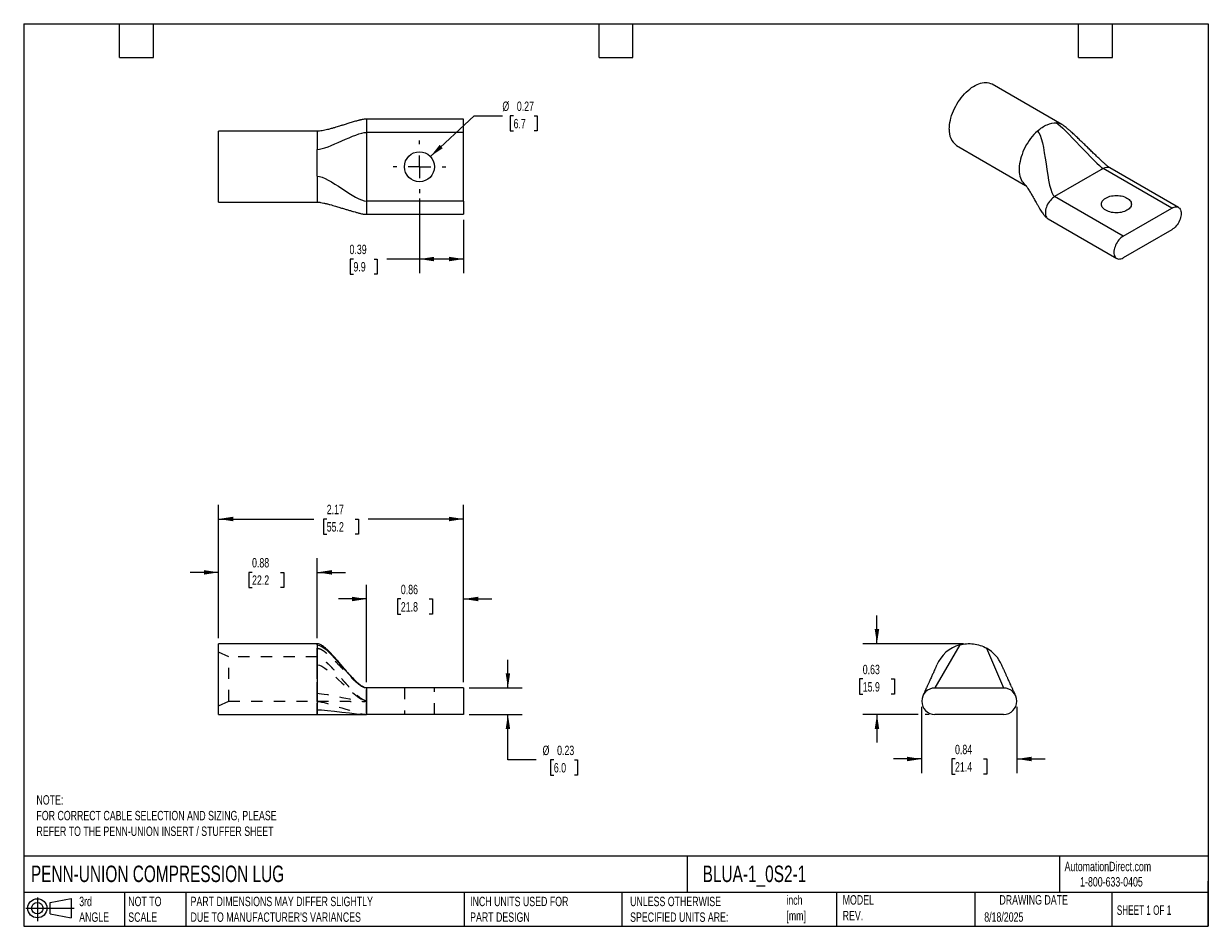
# Model space of a CAD drawing. Header units: inches. Extents: x 0.2 to 10.8, y 0.2 to 8.2.
import ezdxf

# ---------------------------------------------------------------- set-up
doc = ezdxf.new("R2010")
doc.units = ezdxf.units.IN
doc.header["$MEASUREMENT"] = 0
for name, pattern in [('SLD-Center', [0.75, 0.6, -0.05, 0.05, -0.05]), ('SLD-Dashed', [0.075, 0.05, -0.025]), ('SLD-Solid', [0])]:
    doc.linetypes.add(name, pattern=pattern)
for name, color, linetype in [('CENTER', 40, 'SLD-Center'), ('HIDDEN', 102, 'SLD-Dashed'), ('SLD-DEFPOINTS', 7, 'Continuous')]:
    doc.layers.add(name, color=color, linetype=linetype)
doc.layers.add('DIMENSIONS', color=140, linetype='SLD-Solid', lineweight=25)
doc.layers.add('TEXT', color=140, linetype='SLD-Solid', lineweight=25)
doc.styles.add('SLDTEXTSTYLE0', font='TXT', dxfattribs={"width": 0.7})
doc.styles.add('SLDTEXTSTYLE1', font='TXT', dxfattribs={"width": 0.65})
doc.dimstyles.new('SLDDIMSTYLE0', dxfattribs={"dimtxt": 0.084961, "dimasz": 0.13, "dimexe": 0, "dimexo": 0.0625, "dimgap": 0.02124, "dimtad": 0, "dimtih": 1, "dimtoh": 1, "dimrnd": 1e-09, "dimdsep": 46, "dimtxsty": 'SLDTEXTSTYLE0', "dimsah": 1, "dimcen": 0.09, "dimadec": 0, "dimazin": 2, "dimtfac": 1, "dimtmove": 0, "dimatfit": 0, "dimfxl": 0, "dimfrac": 2, "dimtolj": 1, "dimtzin": 12, "dimarcsym": 0})
doc.dimstyles.new('SLDDIMSTYLE1', dxfattribs={"dimtxt": 0.084961, "dimasz": 0.13, "dimexe": 0, "dimexo": 0.0625, "dimgap": 0.02124, "dimtad": 0, "dimtih": 1, "dimtoh": 1, "dimrnd": 1e-09, "dimzin": 12, "dimdsep": 46, "dimtxsty": 'SLDTEXTSTYLE0', "dimsah": 1, "dimcen": 0.09, "dimadec": 0, "dimazin": 3, "dimtfac": 1, "dimtofl": 0, "dimtmove": 0, "dimatfit": 3, "dimfxl": 0, "dimfrac": 2, "dimtolj": 1, "dimtzin": 12, "dimarcsym": 0})
doc.dimstyles.new('SLDDIMSTYLE2', dxfattribs={"dimtxt": 0.084961, "dimasz": 0.13, "dimexe": 0, "dimexo": 0.0625, "dimgap": 0.02124, "dimtad": 0, "dimtih": 1, "dimtoh": 1, "dimrnd": 1e-09, "dimdsep": 46, "dimtxsty": 'SLDTEXTSTYLE0', "dimsah": 1, "dimcen": 0.09, "dimadec": 0, "dimazin": 2, "dimtfac": 1, "dimtofl": 0, "dimtmove": 0, "dimatfit": 3, "dimfxl": 0, "dimfrac": 2, "dimtolj": 1, "dimtzin": 12, "dimarcsym": 0})
doc.dimstyles.new('SLDDIMSTYLE3', dxfattribs={"dimtxt": 0.084961, "dimasz": 0.13, "dimexe": 0, "dimexo": 0.0625, "dimgap": 0.02124, "dimtad": 0, "dimtih": 1, "dimtoh": 1, "dimrnd": 1e-09, "dimdsep": 46, "dimtxsty": 'SLDTEXTSTYLE0', "dimsah": 1, "dimcen": 0, "dimadec": 0, "dimazin": 2, "dimtfac": 1, "dimtofl": 0, "dimtmove": 0, "dimatfit": 3, "dimfxl": 0, "dimfrac": 2, "dimtolj": 1, "dimtzin": 12, "dimarcsym": 0})

# ---------------------------------------------------------------- blocks, each defined once
blk = doc.blocks.new('Block11')
at = {"color": 7, "linetype": 'SLD-Solid', "lineweight": 18}
for p, q in [((0, 0.113), (0.428, 0.113)), ((0.102, 0.209), (0.102, 0)), ((0.216, 0.164), (0.401, 0.198)), ((0.216, 0.063), (0.216, 0.164)), ((0.401, 0.198), (0.401, 0.029)), ((0.216, 0.063), (0.401, 0.029))]:
    blk.add_line(p, q, dxfattribs=at)
for radius in [0.0846, 0.0506]:
    blk.add_circle((0.102, 0.113), radius, dxfattribs=at)
blk = doc.blocks.new('Block12')
at = {"layer": 'SLD-DEFPOINTS'}
blk.add_blockref('Block11', (0, 0), dxfattribs=at)
blk = doc.blocks.new('_D')
at = {"layer": 'DIMENSIONS'}
for p, q in [((3.289, 2.413), (3.289, 3.276)), ((4.149, 2.413), (4.149, 3.276)), ((3.289, 3.151), (3.039, 3.151)), ((3.593, 3.151), (3.564, 3.151)), ((3.564, 3.151), (3.564, 3.016)), ((3.845, 3.151), (3.874, 3.151)), ((3.874, 3.151), (3.874, 3.016)), ((4.149, 3.151), (4.399, 3.151)), ((3.564, 3.016), (3.593, 3.016)), ((3.874, 3.016), (3.845, 3.016))]:
    blk.add_line(p, q, dxfattribs=at)
for points in [[(3.289, 3.151), (3.159, 3.171), (3.159, 3.131)], [(4.149, 3.151), (4.279, 3.131), (4.279, 3.171)]]:
    blk.add_solid(points, dxfattribs=at)
at = {"layer": 'DIMENSIONS', "char_height": 0.0833, "attachment_point": 1, "style": 'SLDTEXTSTYLE0'}
for s, insert in [('0.86', (3.593, 3.277)), ('21.8', (3.593, 3.123))]:
    blk.add_mtext(s, dxfattribs=dict(at, insert=insert))
blk = doc.blocks.new('_D_1')
at = {"layer": 'DIMENSIONS'}
for p, q in [((1.977, 2.805), (1.977, 3.512)), ((2.852, 2.805), (2.852, 3.512)), ((1.977, 3.387), (1.727, 3.387)), ((2.274, 3.387), (2.246, 3.387)), ((2.246, 3.387), (2.246, 3.252)), ((2.527, 3.387), (2.555, 3.387)), ((2.555, 3.387), (2.555, 3.252)), ((2.852, 3.387), (3.102, 3.387)), ((2.246, 3.252), (2.274, 3.252)), ((2.555, 3.252), (2.527, 3.252))]:
    blk.add_line(p, q, dxfattribs=at)
for points in [[(1.977, 3.387), (1.847, 3.407), (1.847, 3.367)], [(2.852, 3.387), (2.982, 3.367), (2.982, 3.407)]]:
    blk.add_solid(points, dxfattribs=at)
at = {"layer": 'DIMENSIONS', "char_height": 0.0833, "attachment_point": 1, "style": 'SLDTEXTSTYLE0'}
for s, insert in [('0.88', (2.274, 3.514)), ('22.2', (2.274, 3.36))]:
    blk.add_mtext(s, dxfattribs=dict(at, insert=insert))
blk = doc.blocks.new('_D_2')
at = {"layer": 'DIMENSIONS'}
for p, q in [((1.977, 2.805), (1.977, 3.985)), ((4.149, 2.413), (4.149, 3.985)), ((1.977, 3.86), (2.821, 3.86)), ((2.936, 3.86), (2.908, 3.86)), ((2.908, 3.86), (2.908, 3.725)), ((3.189, 3.86), (3.217, 3.86)), ((3.217, 3.86), (3.217, 3.725)), ((4.149, 3.86), (3.304, 3.86)), ((2.908, 3.725), (2.936, 3.725)), ((3.217, 3.725), (3.189, 3.725))]:
    blk.add_line(p, q, dxfattribs=at)
for points in [[(1.977, 3.86), (2.107, 3.84), (2.107, 3.88)], [(4.149, 3.86), (4.019, 3.88), (4.019, 3.84)]]:
    blk.add_solid(points, dxfattribs=at)
at = {"layer": 'DIMENSIONS', "char_height": 0.0833, "attachment_point": 1, "style": 'SLDTEXTSTYLE0'}
for s, insert in [('2.17', (2.936, 3.986)), ('55.2', (2.936, 3.832))]:
    blk.add_mtext(s, dxfattribs=dict(at, insert=insert))
blk = doc.blocks.new('_D_3')
at = {"layer": 'DIMENSIONS'}
for p, q in [((4.542, 2.363), (4.542, 2.613)), ((4.199, 2.363), (4.667, 2.363)), ((4.199, 2.128), (4.667, 2.128)), ((4.542, 1.724), (4.542, 2.128)), ((4.792, 1.724), (4.542, 1.724)), ((4.949, 1.724), (4.92, 1.724)), ((4.92, 1.724), (4.92, 1.589)), ((5.131, 1.724), (5.159, 1.724)), ((5.159, 1.724), (5.159, 1.589)), ((4.92, 1.589), (4.949, 1.589)), ((5.159, 1.589), (5.131, 1.589))]:
    blk.add_line(p, q, dxfattribs=at)
for points in [[(4.542, 2.363), (4.562, 2.493), (4.522, 2.493)], [(4.542, 2.128), (4.522, 1.998), (4.562, 1.998)]]:
    blk.add_solid(points, dxfattribs=at)
at = {"layer": 'DIMENSIONS', "char_height": 0.0833, "attachment_point": 1, "style": 'SLDTEXTSTYLE0'}
for s, insert in [('%%c', (4.849, 1.851)), ('0.23', (4.978, 1.851)), ('6.0', (4.949, 1.697))]:
    blk.add_mtext(s, dxfattribs=dict(at, insert=insert))
blk = doc.blocks.new('_D_4')
at = {"layer": 'DIMENSIONS'}
for p, q in [((7.813, 2.755), (7.813, 3.005)), ((8.581, 2.755), (7.688, 2.755)), ((7.687, 2.442), (7.658, 2.442)), ((7.658, 2.442), (7.658, 2.307)), ((7.939, 2.442), (7.968, 2.442)), ((7.968, 2.442), (7.968, 2.307)), ((7.658, 2.307), (7.687, 2.307)), ((7.968, 2.307), (7.939, 2.307)), ((8.179, 2.128), (7.688, 2.128)), ((7.813, 2.128), (7.813, 1.878)), ((8.277, 2.128), (8.239, 2.128))]:
    blk.add_line(p, q, dxfattribs=at)
for points in [[(7.813, 2.755), (7.833, 2.885), (7.793, 2.885)], [(7.813, 2.128), (7.793, 1.998), (7.833, 1.998)]]:
    blk.add_solid(points, dxfattribs=at)
at = {"layer": 'DIMENSIONS', "char_height": 0.0833, "attachment_point": 1, "style": 'SLDTEXTSTYLE0'}
for s, insert in [('0.63', (7.687, 2.568)), ('15.9', (7.687, 2.414))]:
    blk.add_mtext(s, dxfattribs=dict(at, insert=insert))
blk = doc.blocks.new('_D_5')
at = {"layer": 'DIMENSIONS'}
for p, q in [((8.209, 2.195), (8.209, 1.608)), ((9.053, 2.195), (9.053, 1.608)), ((8.209, 1.733), (7.959, 1.733)), ((8.505, 1.733), (8.477, 1.733)), ((8.477, 1.733), (8.477, 1.598)), ((8.758, 1.733), (8.786, 1.733)), ((8.786, 1.733), (8.786, 1.598)), ((9.053, 1.733), (9.303, 1.733)), ((8.477, 1.598), (8.505, 1.598)), ((8.786, 1.598), (8.758, 1.598))]:
    blk.add_line(p, q, dxfattribs=at)
for points in [[(8.209, 1.733), (8.079, 1.753), (8.079, 1.713)], [(9.053, 1.733), (9.183, 1.713), (9.183, 1.753)]]:
    blk.add_solid(points, dxfattribs=at)
at = {"layer": 'DIMENSIONS', "char_height": 0.0833, "attachment_point": 1, "style": 'SLDTEXTSTYLE0'}
for s, insert in [('0.84', (8.505, 1.859)), ('21.4', (8.505, 1.705))]:
    blk.add_mtext(s, dxfattribs=dict(at, insert=insert))
blk = doc.blocks.new('_D_6')
at = {"layer": 'DIMENSIONS'}
for p, q in [((3.758, 6.7), (3.758, 6.039)), ((4.149, 6.511), (4.149, 6.039)), ((3.173, 6.164), (3.145, 6.164)), ((3.145, 6.164), (3.145, 6.029)), ((3.355, 6.164), (3.383, 6.164)), ((3.383, 6.164), (3.383, 6.029)), ((3.758, 6.164), (3.47, 6.164)), ((4.149, 6.164), (3.758, 6.164)), ((3.145, 6.029), (3.173, 6.029)), ((3.383, 6.029), (3.355, 6.029))]:
    blk.add_line(p, q, dxfattribs=at)
for points in [[(3.758, 6.164), (3.888, 6.144), (3.888, 6.184)], [(4.149, 6.164), (4.019, 6.184), (4.019, 6.144)]]:
    blk.add_solid(points, dxfattribs=at)
at = {"layer": 'DIMENSIONS', "char_height": 0.0833, "attachment_point": 1, "style": 'SLDTEXTSTYLE0'}
for s, insert in [('0.39', (3.138, 6.291)), ('9.9', (3.173, 6.137))]:
    blk.add_mtext(s, dxfattribs=dict(at, insert=insert))
blk = doc.blocks.new('_D_7')
at = {"layer": 'DIMENSIONS'}
for p, q in [((3.855, 7.073), (4.243, 7.434)), ((4.243, 7.434), (4.493, 7.434)), ((4.592, 7.434), (4.563, 7.434)), ((4.563, 7.434), (4.563, 7.299)), ((4.774, 7.434), (4.802, 7.434)), ((4.802, 7.434), (4.802, 7.299)), ((4.563, 7.299), (4.592, 7.299)), ((4.802, 7.299), (4.774, 7.299))]:
    blk.add_line(p, q, dxfattribs=at)
blk.add_solid([(3.855, 7.073), (3.964, 7.147), (3.937, 7.176)], dxfattribs=at)
at = {"layer": 'DIMENSIONS', "char_height": 0.0833, "attachment_point": 1, "style": 'SLDTEXTSTYLE0'}
for s, insert in [('%%c', (4.493, 7.56)), ('0.27', (4.621, 7.56)), ('6.7', (4.592, 7.406))]:
    blk.add_mtext(s, dxfattribs=dict(at, insert=insert))
blk = doc.blocks.new('SW_CENTERMARKSYMBOL_0')
at = {"layer": 'CENTER', "color": 0}
for p, q in [((0, 0.2), (0, 0.233)), ((-0.2, 0), (-0.233, 0)), ((0, 0), (-0.1, 0)), ((0, 0), (0, 0.1)), ((0, 0), (0, -0.1)), ((0, 0), (0.1, 0)), ((0.2, 0), (0.233, 0)), ((0, -0.2), (0, -0.233))]:
    blk.add_line(p, q, dxfattribs=at)

msp = doc.modelspace()

# ---------------------------------------------------------------- linework, layer by layer
for p, q in [((9.451, 7.357), (8.833, 7.714)), ((4.149, 7.404), (3.289, 7.404)), ((3.289, 7.404), (3.289, 7.287)), ((4.149, 7.287), (4.149, 7.404)), ((2.852, 7.296), (1.977, 7.296)), ((1.977, 6.669), (1.977, 7.296)), ((2.852, 7.296), (2.852, 7.136)), ((3.289, 7.287), (3.289, 6.678)), ((4.149, 7.287), (3.289, 7.287)), ((4.149, 6.678), (4.149, 7.287)), ((8.519, 7.171), (9.131, 6.817)), ((9.819, 6.966), (9.388, 6.718)), ((10.427, 6.616), (9.819, 6.966)), ((10.486, 6.621), (9.878, 6.972)), ((2.852, 6.898), (2.852, 6.669)), ((1.977, 6.669), (2.852, 6.669)), ((4.149, 6.678), (3.289, 6.678)), ((3.289, 6.678), (3.289, 6.561)), ((4.149, 6.678), (4.149, 6.561)), ((9.996, 6.367), (9.388, 6.718)), ((9.996, 6.367), (10.427, 6.616)), ((3.289, 6.561), (4.149, 6.561)), ((9.33, 6.521), (9.938, 6.17)), ((10.427, 6.424), (9.996, 6.176)), ((2.852, 2.755), (1.977, 2.755)), ((1.977, 2.442), (1.977, 2.755)), ((2.852, 2.744), (2.852, 2.169)), ((1.977, 2.128), (1.977, 2.442)), ((3.289, 2.363), (3.289, 2.128)), ((4.149, 2.363), (3.289, 2.363)), ((4.149, 2.363), (4.149, 2.128)), ((8.327, 2.363), (8.936, 2.363)), ((1.977, 2.128), (2.852, 2.128)), ((2.852, 2.169), (2.852, 2.128)), ((4.149, 2.128), (3.289, 2.128)), ((8.936, 2.128), (8.327, 2.128))]:
    msp.add_line(p, q)
at = {"flags": 128}
for points in [[(8.454, 7.314), (8.455, 7.333), (8.456, 7.353), (8.459, 7.373), (8.464, 7.394), (8.469, 7.414), (8.475, 7.435), (8.482, 7.456), (8.491, 7.477), (8.5, 7.498), (8.511, 7.518), (8.522, 7.538), (8.534, 7.557), (8.547, 7.576), (8.56, 7.594), (8.574, 7.612), (8.589, 7.628), (8.604, 7.643), (8.62, 7.658), (8.636, 7.671), (8.652, 7.683), (8.668, 7.694), (8.684, 7.703), (8.7, 7.711), (8.716, 7.717), (8.732, 7.722), (8.747, 7.726), (8.762, 7.728), (8.777, 7.729), (8.791, 7.728), (8.805, 7.725), (8.818, 7.721), (8.83, 7.716), (8.833, 7.714)], [(9.235, 7.297), (9.219, 7.283), (9.204, 7.267), (9.19, 7.25), (9.175, 7.232), (9.162, 7.214), (9.149, 7.195), (9.137, 7.175), (9.126, 7.155), (9.116, 7.134), (9.107, 7.113), (9.099, 7.092), (9.092, 7.071), (9.086, 7.05), (9.081, 7.03), (9.077, 7.009), (9.074, 6.989), (9.073, 6.969), (9.073, 6.95), (9.074, 6.932), (9.076, 6.915), (9.08, 6.898), (9.084, 6.883), (9.09, 6.869), (9.097, 6.855), (9.105, 6.844), (9.114, 6.833), (9.123, 6.824), (9.134, 6.816), (9.138, 6.814)], [(9.841, 6.597), (9.831, 6.603), (9.823, 6.61), (9.816, 6.617), (9.81, 6.625), (9.806, 6.634), (9.803, 6.642), (9.803, 6.651), (9.803, 6.659), (9.806, 6.668), (9.81, 6.676), (9.816, 6.684), (9.823, 6.692), (9.831, 6.699), (9.841, 6.705), (9.853, 6.711), (9.865, 6.716), (9.878, 6.72), (9.891, 6.723), (9.906, 6.725), (9.92, 6.727), (9.935, 6.727), (9.95, 6.727), (9.965, 6.725), (9.979, 6.723), (9.993, 6.72), (10.006, 6.716), (10.018, 6.711), (10.029, 6.705), (10.039, 6.699), (10.048, 6.692), (10.055, 6.684), (10.061, 6.676), (10.065, 6.668), (10.067, 6.659), (10.068, 6.651), (10.067, 6.642), (10.065, 6.634), (10.061, 6.625), (10.055, 6.617), (10.048, 6.61), (10.039, 6.603), (10.029, 6.597), (10.018, 6.591), (10.006, 6.586), (9.993, 6.582), (9.979, 6.578), (9.965, 6.576), (9.95, 6.575), (9.935, 6.574), (9.92, 6.575), (9.906, 6.576), (9.891, 6.578), (9.878, 6.582), (9.865, 6.586), (9.853, 6.591), (9.841, 6.597)], [(9.388, 6.718), (9.378, 6.711), (9.369, 6.703), (9.359, 6.695), (9.35, 6.684), (9.341, 6.674), (9.333, 6.662), (9.326, 6.65), (9.32, 6.637), (9.315, 6.624), (9.311, 6.611), (9.308, 6.598), (9.306, 6.586), (9.306, 6.574), (9.306, 6.563), (9.308, 6.553), (9.311, 6.543), (9.315, 6.535), (9.32, 6.528), (9.326, 6.523), (9.33, 6.521)], [(10.427, 6.616), (10.437, 6.621), (10.447, 6.624), (10.456, 6.626), (10.465, 6.627), (10.474, 6.626), (10.482, 6.623), (10.489, 6.619), (10.495, 6.614), (10.5, 6.607), (10.504, 6.599), (10.507, 6.589), (10.509, 6.579), (10.51, 6.568), (10.509, 6.556), (10.507, 6.543), (10.504, 6.531), (10.5, 6.518), (10.495, 6.505), (10.489, 6.492), (10.482, 6.48), (10.474, 6.468), (10.465, 6.457), (10.456, 6.447), (10.447, 6.438), (10.437, 6.431), (10.427, 6.424)], [(9.996, 6.367), (9.986, 6.36), (9.976, 6.353), (9.967, 6.344), (9.958, 6.334), (9.949, 6.323), (9.941, 6.311), (9.934, 6.299), (9.928, 6.286), (9.923, 6.273), (9.919, 6.26), (9.916, 6.248), (9.914, 6.235), (9.913, 6.223), (9.914, 6.212), (9.916, 6.202), (9.919, 6.193), (9.923, 6.184), (9.928, 6.177), (9.934, 6.172), (9.941, 6.168), (9.949, 6.165), (9.958, 6.164), (9.967, 6.165), (9.976, 6.167), (9.986, 6.17), (9.996, 6.176)]]:
    msp.add_lwpolyline(points, dxfattribs=at)
msp.add_circle((3.758, 6.982), 0.133)
for centre, radius, start, end in [((9.396, 7.26), 0.111, 60.3423, 86.3547), ((8.613, 7.3), 0.16, 174.8371, 233.8507), ((9.854, 6.917), 0.0599, 66.242, 125.0685), ((8.631, 2.442), 0.314, 105.6037, 156.5728), ((8.631, 2.442), 0.313, 23.2231, 60.6037), ((8.327, 2.245), 0.117, 90, 270), ((8.936, 2.245), 0.117, 270, 90)]:
    msp.add_arc(centre, radius, start, end)
for points, knots in [([(3.289, 7.404), (3.286, 7.404), (3.279, 7.404), (3.266, 7.403), (3.253, 7.4), (3.241, 7.398), (3.233, 7.396), (3.227, 7.394), (3.221, 7.393), (3.211, 7.39), (3.198, 7.387), (3.18, 7.382), (3.161, 7.376), (3.142, 7.37), (3.124, 7.365), (3.107, 7.359), (3.091, 7.354), (3.076, 7.35), (3.063, 7.346), (3.047, 7.341), (3.027, 7.335), (3.003, 7.328), (2.975, 7.32), (2.947, 7.312), (2.92, 7.306), (2.896, 7.301), (2.877, 7.298), (2.862, 7.296), (2.855, 7.296), (2.852, 7.296)], [0, 0, 0, 0, 0.020146, 0.040473, 0.078482, 0.104898, 0.121565, 0.133581, 0.147219, 0.162578, 0.198142, 0.241414, 0.286902, 0.33308, 0.37561, 0.413869, 0.456552, 0.490924, 0.51737, 0.555285, 0.604228, 0.663211, 0.73039, 0.802731, 0.857722, 0.910637, 0.95872, 0.980254, 1, 1, 1, 1]), ([(9.235, 7.297), (9.263, 7.323), (9.292, 7.342), (9.35, 7.367), (9.378, 7.373), (9.403, 7.371)], [0, 0, 0, 0, 0.5, 0.5, 1, 1, 1, 1]), ([(9.878, 6.972), (9.876, 6.974), (9.872, 6.976), (9.864, 6.982), (9.857, 6.987), (9.849, 6.994), (9.841, 7.001), (9.831, 7.01), (9.821, 7.019), (9.81, 7.029), (9.798, 7.04), (9.781, 7.056), (9.758, 7.077), (9.73, 7.104), (9.701, 7.133), (9.67, 7.163), (9.638, 7.194), (9.605, 7.225), (9.575, 7.254), (9.551, 7.276), (9.533, 7.292), (9.522, 7.302), (9.511, 7.312), (9.5, 7.321), (9.488, 7.331), (9.472, 7.344), (9.459, 7.352), (9.451, 7.357)], [0, 0, 0, 0, 0.0196798, 0.03807, 0.0550958, 0.0702295, 0.0931213, 0.114416, 0.1377131, 0.1630215, 0.1903243, 0.2195812, 0.2830557, 0.3506992, 0.4211145, 0.4929686, 0.5734664, 0.6514058, 0.7245459, 0.7914274, 0.8190826, 0.8453258, 0.8702694, 0.8938373, 0.917022, 0.9532275, 1, 1, 1, 1]), ([(2.852, 6.898), (2.852, 6.938), (2.852, 6.979), (2.852, 7.061), (2.852, 7.101), (2.852, 7.136)], [0, 0, 0, 0, 0.5, 0.5, 1, 1, 1, 1]), ([(9.131, 6.818), (9.131, 6.818), (9.13, 6.818), (9.132, 6.817), (9.134, 6.814), (9.139, 6.808), (9.144, 6.8), (9.152, 6.788), (9.161, 6.774), (9.171, 6.758), (9.18, 6.743), (9.188, 6.728), (9.196, 6.714), (9.205, 6.699), (9.214, 6.682), (9.225, 6.663), (9.238, 6.641), (9.251, 6.619), (9.263, 6.598), (9.274, 6.581), (9.284, 6.567), (9.293, 6.555), (9.302, 6.544), (9.312, 6.534), (9.321, 6.526), (9.327, 6.522), (9.33, 6.521)], [0, 0, 0, 0, 0.00004, 0.033129, 0.069544, 0.101934, 0.136394, 0.176676, 0.237278, 0.289631, 0.338081, 0.383694, 0.427241, 0.470409, 0.516743, 0.572948, 0.638231, 0.710226, 0.766565, 0.816407, 0.859777, 0.8882, 0.918245, 0.956731, 0.977974, 1, 1, 1, 1]), ([(2.852, 6.669), (2.857, 6.669), (2.867, 6.668), (2.886, 6.665), (2.91, 6.661), (2.937, 6.654), (2.964, 6.647), (2.989, 6.64), (3.012, 6.633), (3.032, 6.627), (3.051, 6.622), (3.068, 6.616), (3.09, 6.61), (3.115, 6.602), (3.145, 6.593), (3.173, 6.585), (3.201, 6.577), (3.224, 6.571), (3.244, 6.566), (3.26, 6.563), (3.275, 6.561), (3.285, 6.561), (3.289, 6.561)], [0, 0, 0, 0, 0.029045, 0.062681, 0.122072, 0.185473, 0.248788, 0.308899, 0.363596, 0.410623, 0.452232, 0.493816, 0.535483, 0.607137, 0.677081, 0.744758, 0.804172, 0.871821, 0.906529, 0.94027, 0.97176, 1, 1, 1, 1]), ([(3.289, 2.363), (3.285, 2.363), (3.278, 2.364), (3.267, 2.368), (3.257, 2.373), (3.251, 2.377), (3.245, 2.38), (3.239, 2.385), (3.232, 2.39), (3.225, 2.395), (3.214, 2.404), (3.201, 2.416), (3.185, 2.432), (3.172, 2.445), (3.16, 2.458), (3.149, 2.47), (3.139, 2.48), (3.13, 2.491), (3.12, 2.501), (3.11, 2.513), (3.096, 2.53), (3.077, 2.551), (3.054, 2.578), (3.029, 2.607), (3.003, 2.637), (2.976, 2.666), (2.952, 2.691), (2.93, 2.712), (2.91, 2.728), (2.893, 2.74), (2.879, 2.748), (2.865, 2.754), (2.856, 2.755), (2.852, 2.755)], [0, 0, 0, 0, 0.0282, 0.051631, 0.071183, 0.080031, 0.088595, 0.104929, 0.121257, 0.13712, 0.152431, 0.196135, 0.230266, 0.263065, 0.294522, 0.323996, 0.35174, 0.373375, 0.396587, 0.421795, 0.449308, 0.498568, 0.554449, 0.616479, 0.683451, 0.751266, 0.804871, 0.854724, 0.89982, 0.929981, 0.956697, 0.979912, 1, 1, 1, 1]), ([(2.852, 2.744), (2.852, 2.748), (2.852, 2.75), (2.852, 2.754), (2.852, 2.755), (2.852, 2.755)], [0, 0, 0, 0, 0.5, 0.5, 1, 1, 1, 1]), ([(8.547, 2.744), (8.587, 2.755), (8.628, 2.758), (8.71, 2.748), (8.749, 2.735), (8.785, 2.715)], [0, 0, 0, 0, 0.5, 0.5, 1, 1, 1, 1]), ([(8.344, 2.566), (8.344, 2.566), (8.344, 2.566), (8.342, 2.563), (8.34, 2.558), (8.337, 2.551), (8.333, 2.543), (8.329, 2.534), (8.326, 2.527), (8.323, 2.521), (8.32, 2.514), (8.316, 2.504), (8.31, 2.491), (8.303, 2.476), (8.296, 2.461), (8.289, 2.445), (8.283, 2.432), (8.279, 2.422), (8.274, 2.412), (8.27, 2.402), (8.264, 2.39), (8.259, 2.378), (8.253, 2.366), (8.249, 2.357), (8.246, 2.351), (8.244, 2.346), (8.241, 2.34), (8.238, 2.333), (8.235, 2.326), (8.231, 2.317), (8.227, 2.309), (8.224, 2.302), (8.221, 2.297), (8.22, 2.293), (8.219, 2.293), (8.219, 2.292)], [0, 0, 0, 0, 0.015459, 0.041432, 0.068053, 0.094219, 0.135925, 0.1685, 0.190245, 0.209754, 0.229014, 0.265929, 0.308004, 0.35321, 0.405846, 0.457925, 0.500206, 0.52857, 0.555259, 0.587862, 0.625561, 0.667243, 0.710973, 0.734331, 0.75501, 0.77311, 0.789572, 0.812883, 0.838536, 0.868788, 0.902229, 0.928318, 0.954277, 0.979203, 1, 1, 1, 1]), ([(9.043, 2.293), (9.043, 2.293), (9.043, 2.293), (9.041, 2.297), (9.037, 2.306), (9.031, 2.319), (9.025, 2.333), (9.019, 2.346), (9.014, 2.358), (9.009, 2.368), (9.002, 2.382), (8.995, 2.399), (8.986, 2.419), (8.978, 2.435), (8.972, 2.449), (8.967, 2.459), (8.962, 2.47), (8.957, 2.482), (8.952, 2.493), (8.948, 2.503), (8.944, 2.511), (8.94, 2.521), (8.935, 2.531), (8.929, 2.543), (8.925, 2.553), (8.922, 2.56), (8.92, 2.564), (8.919, 2.566), (8.919, 2.566), (8.919, 2.565)], [0, 0, 0, 0, 0.016172, 0.034888, 0.084107, 0.135866, 0.185629, 0.229895, 0.266449, 0.300594, 0.335151, 0.398874, 0.462068, 0.519662, 0.555597, 0.586806, 0.620758, 0.659946, 0.701918, 0.728507, 0.755214, 0.784677, 0.823198, 0.868917, 0.918476, 0.943343, 0.967453, 0.990277, 1, 1, 1, 1]), ([(2.852, 2.128), (2.858, 2.128), (2.871, 2.128), (2.894, 2.128), (2.92, 2.128), (2.949, 2.128), (2.985, 2.128), (3.028, 2.128), (3.077, 2.128), (3.12, 2.128), (3.154, 2.128), (3.179, 2.128), (3.2, 2.128), (3.217, 2.128), (3.229, 2.128), (3.24, 2.128), (3.251, 2.128), (3.262, 2.128), (3.271, 2.128), (3.278, 2.128), (3.284, 2.128), (3.288, 2.128), (3.289, 2.128)], [0, 0, 0, 0, 0.029856, 0.068301, 0.114052, 0.165825, 0.222691, 0.303548, 0.389725, 0.47597, 0.522468, 0.56605, 0.606589, 0.635543, 0.664198, 0.693663, 0.724572, 0.777218, 0.832838, 0.88971, 0.945991, 1, 1, 1, 1])]:
    msp.add_open_spline(points, degree=3, knots=knots)
for points in [[(9.403, 7.371), (9.472, 7.332), (9.751, 7.006), (9.819, 6.966)], [(2.852, 7.136), (2.949, 7.136), (3.192, 7.287), (3.289, 7.287)], [(9.235, 7.297), (9.308, 7.255), (9.315, 6.76), (9.388, 6.718)], [(2.852, 6.898), (2.955, 6.898), (3.186, 6.678), (3.289, 6.678)], [(2.852, 2.744), (2.955, 2.744), (3.186, 2.363), (3.289, 2.363)], [(8.547, 2.744), (8.547, 2.744), (8.327, 2.363), (8.327, 2.363)], [(8.785, 2.715), (8.785, 2.715), (8.936, 2.363), (8.936, 2.363)], [(2.852, 2.169), (2.929, 2.169), (3.212, 2.128), (3.289, 2.128)]]:
    msp.add_open_spline(points, degree=3)
at = {"layer": 'HIDDEN'}
for p, q in [((2.067, 2.638), (1.977, 2.68)), ((2.067, 2.442), (2.067, 2.638)), ((2.852, 2.638), (2.067, 2.638)), ((2.852, 2.243), (2.852, 2.715)), ((2.852, 2.315), (2.852, 2.568)), ((2.852, 2.568), (2.852, 2.315)), ((2.067, 2.245), (2.067, 2.442)), ((2.852, 2.315), (2.852, 2.245)), ((3.289, 2.25), (3.289, 2.363)), ((3.625, 2.363), (3.625, 2.128)), ((3.891, 2.128), (3.891, 2.363)), ((1.977, 2.203), (2.067, 2.245)), ((2.067, 2.245), (2.852, 2.245)), ((2.852, 2.128), (2.852, 2.243)), ((3.289, 2.248), (3.289, 2.243)), ((3.289, 2.128), (3.289, 2.241))]:
    msp.add_line(p, q, dxfattribs=at)
for points, knots in [([(2.852, 2.755), (2.852, 2.755), (2.852, 2.752), (2.852, 2.738), (2.852, 2.728), (2.852, 2.715)], [0, 0, 0, 0, 0.5, 0.5, 1, 1, 1, 1]), ([(2.852, 2.715), (2.856, 2.714), (2.866, 2.713), (2.882, 2.707), (2.898, 2.698), (2.916, 2.686), (2.935, 2.67), (2.956, 2.652), (2.984, 2.627), (3.018, 2.592), (3.059, 2.55), (3.097, 2.511), (3.132, 2.476), (3.161, 2.447), (3.19, 2.42), (3.216, 2.399), (3.239, 2.382), (3.259, 2.371), (3.271, 2.365), (3.277, 2.364), (3.277, 2.364)], [0, 0, 0, 0, 0.023796, 0.052082, 0.085367, 0.123581, 0.168517, 0.21791, 0.271099, 0.373267, 0.481005, 0.589931, 0.669755, 0.74593, 0.816665, 0.880265, 0.929138, 0.970576, 0.997806, 1, 1, 1, 1]), ([(2.852, 2.568), (2.852, 2.579), (2.852, 2.599), (2.852, 2.629), (2.852, 2.645), (2.852, 2.629), (2.852, 2.599), (2.852, 2.579), (2.852, 2.568)], [0, 0, 0, 0, 0.125, 0.25, 0.5, 0.75, 0.875, 1, 1, 1, 1]), ([(3.289, 2.248), (3.285, 2.248), (3.275, 2.249), (3.259, 2.257), (3.238, 2.27), (3.216, 2.288), (3.191, 2.311), (3.165, 2.338), (3.138, 2.367), (3.113, 2.395), (3.09, 2.42), (3.069, 2.445), (3.046, 2.471), (3.021, 2.5), (2.995, 2.528), (2.97, 2.555), (2.946, 2.579), (2.923, 2.6), (2.903, 2.616), (2.885, 2.628), (2.869, 2.636), (2.857, 2.638), (2.852, 2.638)], [0, 0, 0, 0, 0.020507, 0.053553, 0.087792, 0.140359, 0.197512, 0.260585, 0.328296, 0.399294, 0.447907, 0.501235, 0.560723, 0.625487, 0.694108, 0.752768, 0.811096, 0.867134, 0.906312, 0.941945, 0.973216, 1, 1, 1, 1]), ([(2.852, 2.245), (2.858, 2.245), (2.873, 2.245), (2.896, 2.245), (2.923, 2.245), (2.952, 2.245), (2.981, 2.245), (3.01, 2.245), (3.041, 2.244), (3.073, 2.244), (3.105, 2.244), (3.133, 2.244), (3.157, 2.244), (3.177, 2.243), (3.195, 2.243), (3.213, 2.243), (3.232, 2.243), (3.251, 2.243), (3.271, 2.243), (3.283, 2.243), (3.289, 2.243)], [0, 0, 0, 0, 0.044466, 0.099674, 0.161815, 0.227754, 0.294954, 0.361408, 0.425567, 0.507988, 0.581975, 0.646502, 0.701255, 0.747238, 0.784283, 0.823389, 0.867414, 0.913975, 0.959709, 1, 1, 1, 1])]:
    msp.add_open_spline(points, degree=3, knots=knots, dxfattribs=at)
for points in [[(2.852, 2.568), (2.946, 2.568), (3.195, 2.248), (3.289, 2.248)], [(2.852, 2.315), (2.93, 2.315), (3.211, 2.243), (3.289, 2.243)], [(2.852, 2.243), (2.928, 2.243), (3.213, 2.128), (3.289, 2.128)]]:
    msp.add_open_spline(points, degree=3, dxfattribs=at)
at = {"layer": 'TEXT'}
for p, q in [((0.25, 8.25), (10.75, 8.25)), ((0.25, 8.25), (0.25, 0.25)), ((1.1, 7.95), (1.1, 8.25)), ((1.4, 7.95), (1.4, 8.25)), ((5.35, 7.95), (5.35, 8.25)), ((5.65, 7.95), (5.65, 8.25)), ((9.6, 7.95), (9.6, 8.25)), ((9.9, 7.95), (9.9, 8.25)), ((10.75, 8.25), (10.75, 0.25)), ((1.1, 7.95), (1.4, 7.95)), ((5.35, 7.95), (5.65, 7.95)), ((9.6, 7.95), (9.9, 7.95)), ((10.75, 0.871), (0.25, 0.871)), ((6.132, 0.871), (6.132, 0.55)), ((9.432, 0.871), (9.432, 0.55)), ((10.75, 0.25), (10.75, 0.65)), ((10.75, 0.55), (0.25, 0.55)), ((1.143, 0.55), (1.143, 0.25)), ((1.687, 0.55), (1.687, 0.25)), ((4.153, 0.55), (4.153, 0.25)), ((5.551, 0.55), (5.551, 0.25)), ((7.453, 0.55), (7.453, 0.25)), ((8.68, 0.55), (8.68, 0.25)), ((9.896, 0.55), (9.896, 0.25)), ((0.25, 0.25), (10.75, 0.25))]:
    msp.add_line(p, q, dxfattribs=at)

# ---------------------------------------------------------------- block references
at = {"layer": 'CENTER'}
msp.add_blockref('SW_CENTERMARKSYMBOL_0', (3.758, 6.982), dxfattribs=at)
at = {"layer": 'SLD-DEFPOINTS'}
msp.add_blockref('Block12', (0.269, 0.297), dxfattribs=at)

# ---------------------------------------------------------------- texts
at = {"layer": 'TEXT'}
for s, insert, char_height, attachment_point, style in [('NOTE:^JFOR CORRECT CABLE SELECTION AND SIZING, PLEASE ^JREFER TO THE PENN-UNION INSERT / STUFFER SHEET', (0.363, 1.412), 0.083333, 1, 'SLDTEXTSTYLE0'), ('PENN-UNION COMPRESSION LUG', (0.314, 0.788), 0.14583, 1, 'SLDTEXTSTYLE0'), ('BLUA-1_0S2-1', (6.268, 0.788), 0.14583, 1, 'SLDTEXTSTYLE0'), ('AutomationDirect.com', (9.476, 0.822), 0.08333, 1, 'SLDTEXTSTYLE0'), ('1-800-633-0405', (9.614, 0.686), 0.08333, 1, 'SLDTEXTSTYLE0'), ('inch^J[mm]', (7.01, 0.524), 0.0833, 1, 'SLDTEXTSTYLE0'), ('MODEL ^JREV.', (7.509, 0.526), 0.08333, 1, 'SLDTEXTSTYLE0'), ('DRAWING DATE', (9.202, 0.526), 0.08333, 2, 'SLDTEXTSTYLE0'), ('3rd^JANGLE', (0.742, 0.512), 0.0833, 1, 'SLDTEXTSTYLE0'), ('NOT TO^JSCALE', (1.177, 0.512), 0.08333, 1, 'SLDTEXTSTYLE0'), ("PART DIMENSIONS MAY DIFFER SLIGHTLY ^JDUE TO MANUFACTURER'S VARIANCES", (1.729, 0.512), 0.08333, 1, 'SLDTEXTSTYLE0'), ('INCH UNITS USED FOR ^JPART DESIGN', (4.207, 0.512), 0.08333, 1, 'SLDTEXTSTYLE0'), ('UNLESS OTHERWISE ^JSPECIFIED UNITS ARE:', (5.625, 0.512), 0.08333, 1, 'SLDTEXTSTYLE0'), ('SHEET 1 OF 1', (9.939, 0.435), 0.08333, 1, 'SLDTEXTSTYLE1'), ('8/18/2025', (8.764, 0.374), 0.0833, 1, 'SLDTEXTSTYLE0')]:
    msp.add_mtext(s, dxfattribs=dict(at, insert=insert, char_height=char_height, attachment_point=attachment_point, style=style))

# ---------------------------------------------------------------- dimensions: what is measured, and where the dimension line sits
at = {"layer": 'DIMENSIONS'}
dim = msp.add_diameter_dim_2p(p1=(3.661, 6.892), p2=(3.855, 7.073), dimstyle='SLDDIMSTYLE3', dxfattribs=at)
dim.commit()
dim.dimension.update_dxf_attribs({"geometry": '_D_7', "text_midpoint": (4.683, 7.434), "dimtype": 163})
for base, p1, p2, dimstyle, picture, middle in [((4.149, 6.164), (3.758, 6.75), (4.149, 6.561), 'SLDDIMSTYLE2', '_D_6', (3.264, 6.164)), ((4.149, 3.86), (1.977, 2.755), (4.149, 2.363), 'SLDDIMSTYLE1', '_D_2', (3.063, 3.86)), ((1.976735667, 3.387178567), (2.851735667, 2.755288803), (1.976735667, 2.755288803), 'SLDDIMSTYLE0', '_D_1', (2.400467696, 3.387178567)), ((3.289, 3.151), (4.149, 2.363), (3.289, 2.363), 'SLDDIMSTYLE0', '_D', (3.719, 3.151))]:
    dim = msp.add_linear_dim(base=base, p1=p1, p2=p2, dimstyle=dimstyle, dxfattribs=at)
    dim.commit()
    dim.dimension.update_dxf_attribs({"geometry": picture, "text_midpoint": middle, "dimtype": 160})
for base, p1, p2, angle, picture, middle in [((7.813, 2.755), (8.327, 2.128), (8.631, 2.755), 90, '_D_4', (7.813, 2.442)), ((9.053, 1.733), (8.209, 2.245), (9.053, 2.245), 0, '_D_5', (8.631, 1.733))]:
    dim = msp.add_linear_dim(base=base, p1=p1, p2=p2, angle=angle, dimstyle='SLDDIMSTYLE0', dxfattribs=at)
    dim.commit()
    dim.dimension.update_dxf_attribs({"geometry": picture, "text_midpoint": middle, "dimtype": 160})
dim = msp.add_linear_dim(base=(4.5423, 2.1283), p1=(4.1486, 2.3627), p2=(4.1486, 2.1283), angle=90, text='%%c<>', dimstyle='SLDDIMSTYLE0', dxfattribs=at)
dim.commit()
dim.dimension.update_dxf_attribs({"geometry": '_D_3', "text_midpoint": (4.5423, 1.7242), "dimtype": 160})

doc.saveas('drawing.dxf')
